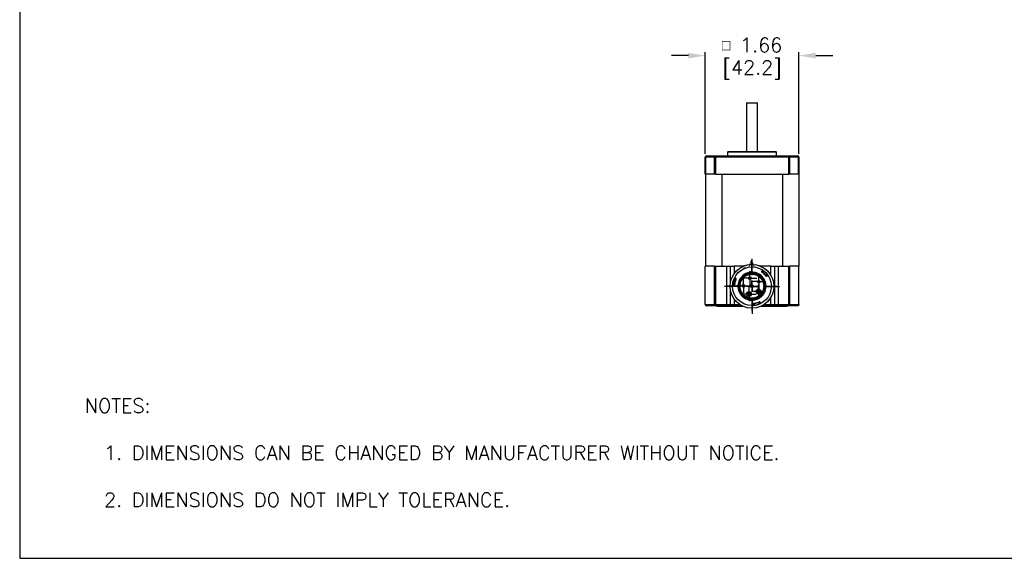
# Model space of a CAD drawing. Extents: x 897.4 to 937.4, y -8.5 to 19.5.
# Tile 1 of 11: x 897.4 to 914.9, y -8.5 to 1. Entities that reach past the tile are written whole.
import ezdxf

# ---------------------------------------------------------------- set-up
doc = ezdxf.new("R2010")
doc.units = 0
doc.header["$LTSCALE"] = 4
doc.header["$MEASUREMENT"] = 0
doc.layers.get('0').update_dxf_attribs({"linetype": 'CONTINUOUS'})
doc.layers.get('DEFPOINTS').update_dxf_attribs({"linetype": 'CONTINUOUS'})
for name, color, linetype in [('DIMENSIONS', 140, 'CONTINUOUS'), ('DIMENSIONS @ 1', 140, 'CONTINUOUS'), ('SLD-0', 179, 'CONTINUOUS'), ('TEXT', 140, 'CONTINUOUS')]:
    doc.layers.add(name, color=color, linetype=linetype)
doc.styles.add('ROMANS', font='romans.shx')
doc.styles.add('SLDTEXTSTYLE0', font='TXT', dxfattribs={"width": 0.96})
doc.styles.get("Standard").update_dxf_attribs({"font": 'romans.shx'})
doc.dimstyles.get("Standard").update_dxf_attribs({"dimtxt": 0.25, "dimasz": 0.3, "dimexe": 0.0625, "dimexo": 0.0625, "dimgap": 0.0625, "dimtad": 0, "dimtih": 1, "dimtoh": 1, "dimzin": 0, "dimdsep": 46, "dimtxsty": 'Standard', "dimcen": 0, "dimadec": 0, "dimazin": 0, "dimtfac": 1, "dimtofl": 0, "dimtmove": 0, "dimatfit": 3, "dimfxl": 0, "dimtolj": 1, "dimtzin": 0, "dimarcsym": 0})

# ---------------------------------------------------------------- blocks, each defined once
blk = doc.blocks.new('SW_CENTERMARKSYMBOL_5')
at = {"layer": 'SLD-0', "color": 0}
for p, q in [((-0.1, 0), (-0.124, 0)), ((0, 0), (-0.1, 0)), ((0, 0.1), (0, 0.124)), ((0, 0), (0, 0.1)), ((0, 0), (0, -0.1)), ((0, 0), (0.1, 0)), ((0.1, 0), (0.124, 0)), ((0, -0.1), (0, -0.124))]:
    blk.add_line(p, q, dxfattribs=at)
blk = doc.blocks.new('SW_CENTERMARKSYMBOL_6')
at = {"layer": 'SLD-0', "color": 0}
for p, q in [((-0.1, 0), (-0.124, 0)), ((0, 0), (-0.1, 0)), ((0, 0.1), (0, 0.124)), ((0, 0), (0, 0.1)), ((0, 0), (0, -0.1)), ((0, 0), (0.1, 0)), ((0.1, 0), (0.124, 0)), ((0, -0.1), (0, -0.124))]:
    blk.add_line(p, q, dxfattribs=at)
blk = doc.blocks.new('SW_CENTERMARKSYMBOL_7')
at = {"layer": 'SLD-0', "color": 0}
for p, q in [((-0.1, 0), (-0.124, 0)), ((0, 0), (-0.1, 0)), ((0, 0.1), (0, 0.124)), ((0, 0), (0, 0.1)), ((0, 0), (0, -0.1)), ((0, 0), (0.1, 0)), ((0.1, 0), (0.124, 0)), ((0, -0.1), (0, -0.124))]:
    blk.add_line(p, q, dxfattribs=at)
blk = doc.blocks.new('SW_CENTERMARKSYMBOL_8')
at = {"layer": 'SLD-0', "color": 0}
for p, q in [((-0.1, 0), (-0.124, 0)), ((0, 0), (-0.1, 0)), ((0, 0.1), (0, 0.124)), ((0, 0), (0, 0.1)), ((0, 0), (0, -0.1)), ((0, 0), (0.1, 0)), ((0.1, 0), (0.124, 0)), ((0, -0.1), (0, -0.124))]:
    blk.add_line(p, q, dxfattribs=at)
blk = doc.blocks.new('SW_CENTERMARKSYMBOL_9')
at = {"layer": 'SLD-0', "color": 0}
for p, q in [((-0.1, 0), (-0.124, 0)), ((0, 0), (-0.1, 0)), ((0, 0.1), (0, 0.124)), ((0, 0), (0, 0.1)), ((0, 0), (0, -0.1)), ((0, 0), (0.1, 0)), ((0.1, 0), (0.124, 0)), ((0, -0.1), (0, -0.124))]:
    blk.add_line(p, q, dxfattribs=at)
blk = doc.blocks.new('SW_CENTERMARKSYMBOL_10')
at = {"layer": 'SLD-0', "color": 0}
for p, q in [((0, 0.2), (0, 0.444)), ((-0.2, 0), (-0.444, 0)), ((0, 0), (-0.1, 0)), ((0, 0), (0, 0.1)), ((0, 0), (0, -0.1)), ((0, 0), (0.1, 0)), ((0.2, 0), (0.444, 0)), ((0, -0.2), (0, -0.444))]:
    blk.add_line(p, q, dxfattribs=at)
blk = doc.blocks.new('SW_CENTERMARKSYMBOL_11')
at = {"layer": 'SLD-0', "color": 0}
for p, q in [((0, 0.2), (0, 0.488)), ((-0.2, 0), (-0.488, 0)), ((0, 0), (-0.1, 0)), ((0, 0), (0, 0.1)), ((0, 0), (0, -0.1)), ((0, 0), (0.1, 0)), ((0.2, 0), (0.488, 0)), ((0, -0.2), (0, -0.488))]:
    blk.add_line(p, q, dxfattribs=at)
blk = doc.blocks.new('*D24')
at = {"layer": 'DEFPOINTS', "color": 0}
for p in [(911.225, 0.373), (909.565, -1.427), (911.225, -1.427)]:
    blk.add_point(p, dxfattribs=at)
at = {"layer": 'DIMENSIONS', "color": 0, "lineweight": -2}
for p, q in [((909.265, 0.373), (908.965, 0.373)), ((909.565, -1.365), (909.565, 0.436)), ((911.225, -1.365), (911.225, 0.436)), ((911.525, 0.373), (911.825, 0.373))]:
    blk.add_line(p, q, dxfattribs=at)
at = {"layer": 'DIMENSIONS', "color": 0}
for points in [[(909.265, 0.423), (909.265, 0.323), (909.565, 0.373)], [(911.525, 0.423), (911.525, 0.323), (911.225, 0.373)]]:
    blk.add_solid(points, dxfattribs=at)
at = {"layer": 'DIMENSIONS', "color": 0, "char_height": 0.25, "attachment_point": 5}
for s, insert in [('\\A1;{\\Fgdt|c0;\\H0.75x;o} 1.66', (910.395, 0.561)), ('\\A1;[42.2]', (910.395, 0.12))]:
    blk.add_mtext(s, dxfattribs=dict(at, insert=insert))

msp = doc.modelspace()

# ---------------------------------------------------------------- linework, layer by layer
at = {"color": 7, "linetype": 'Continuous', "lineweight": 25}
for p, q in [((910.296, -0.462), (910.296, -1.323)), ((910.296, -0.462), (910.493, -0.462)), ((910.493, -1.323), (910.493, -0.462)), ((909.974, -1.323), (909.962, -1.336)), ((909.962, -1.336), (909.962, -1.402)), ((910.828, -1.336), (909.962, -1.336)), ((909.974, -1.323), (910.815, -1.323)), ((910.828, -1.336), (910.815, -1.323)), ((910.828, -1.402), (910.828, -1.336)), ((909.565, -1.727), (909.565, -1.427)), ((909.565, -1.427), (909.57, -1.427)), ((909.728, -1.427), (909.57, -1.427)), ((909.57, -1.427), (909.57, -1.727)), ((909.59, -1.402), (909.744, -1.402)), ((909.728, -1.727), (909.728, -1.427)), ((909.728, -1.427), (909.744, -1.427)), ((909.744, -1.402), (909.744, -1.427)), ((909.744, -1.402), (911.045, -1.402)), ((911.045, -1.427), (909.744, -1.427)), ((909.744, -1.427), (909.744, -1.727)), ((911.045, -1.427), (911.045, -1.402)), ((911.045, -1.402), (911.2, -1.402)), ((911.045, -1.727), (911.045, -1.427)), ((911.045, -1.427), (911.061, -1.427)), ((911.061, -1.427), (911.061, -1.727)), ((911.219, -1.427), (911.061, -1.427)), ((911.219, -1.727), (911.219, -1.427)), ((911.219, -1.427), (911.225, -1.427)), ((911.225, -1.427), (911.225, -1.727)), ((909.57, -1.727), (909.565, -1.727)), ((909.567, -1.727), (909.567, -3.357)), ((909.728, -1.727), (909.57, -1.727)), ((909.744, -1.727), (909.728, -1.727)), ((909.744, -1.727), (911.045, -1.727)), ((909.856, -1.727), (909.856, -3.357)), ((910.934, -1.727), (910.934, -3.357)), ((911.061, -1.727), (911.045, -1.727)), ((911.219, -1.727), (911.061, -1.727)), ((911.225, -1.727), (911.219, -1.727)), ((911.223, -1.727), (911.223, -3.357)), ((909.565, -4.037), (909.565, -3.357)), ((909.728, -3.357), (909.565, -3.357)), ((909.728, -4.037), (909.728, -3.357)), ((909.728, -3.357), (909.744, -3.357)), ((909.744, -3.357), (909.744, -4.037)), ((909.744, -3.357), (909.95, -3.357)), ((909.95, -4.037), (909.95, -3.357)), ((909.95, -3.357), (910.012, -3.357)), ((910.012, -3.647), (910.012, -3.357)), ((910.012, -3.357), (910.075, -3.357)), ((910.243, -3.357), (910.075, -3.357)), ((910.279, -3.388), (910.142, -3.477)), ((910.73, -3.357), (910.547, -3.357)), ((910.579, -3.428), (910.563, -3.452)), ((910.579, -3.463), (910.595, -3.439)), ((910.73, -3.357), (910.792, -3.357)), ((910.792, -3.357), (910.792, -4.037)), ((910.792, -3.357), (910.855, -3.357)), ((910.855, -3.357), (910.855, -4.037)), ((910.855, -3.357), (911.045, -3.357)), ((911.045, -4.037), (911.045, -3.357)), ((911.045, -3.357), (911.061, -3.357)), ((911.061, -3.357), (911.061, -4.037)), ((911.225, -3.357), (911.061, -3.357)), ((911.225, -4.037), (911.225, -3.357)), ((910.105, -3.596), (910.079, -3.584)), ((910.113, -3.578), (910.087, -3.566)), ((910.639, -3.521), (910.662, -3.505)), ((910.65, -3.537), (910.673, -3.521)), ((910.012, -4.037), (910.012, -3.783)), ((910.054, -3.694), (910.083, -3.696)), ((910.084, -3.676), (910.056, -3.675)), ((910.165, -3.81), (910.182, -3.799)), ((910.167, -3.803), (910.179, -3.795)), ((910.167, -3.815), (910.185, -3.848)), ((910.184, -3.794), (910.184, -3.794)), ((910.185, -3.848), (910.209, -3.879)), ((910.209, -3.879), (910.225, -3.868)), ((910.229, -3.872), (910.212, -3.882)), ((910.22, -3.883), (910.232, -3.876)), ((910.516, -3.999), (910.529, -4.024)), ((910.547, -4.015), (910.534, -3.99)), ((909.565, -4.037), (909.728, -4.037)), ((909.744, -4.062), (909.59, -4.062)), ((909.728, -4.037), (909.744, -4.037)), ((909.744, -4.037), (909.95, -4.037)), ((909.744, -4.062), (909.744, -4.037)), ((909.95, -4.062), (909.744, -4.062)), ((909.77, -4.062), (909.77, -4.072)), ((910.243, -4.072), (909.77, -4.072)), ((909.95, -4.062), (909.95, -4.037)), ((909.95, -4.037), (910.012, -4.037)), ((910.037, -4.062), (909.95, -4.062)), ((910.012, -4.037), (910.075, -4.037)), ((910.075, -4.062), (910.037, -4.062)), ((910.075, -4.062), (910.075, -4.037)), ((910.221, -4.062), (910.075, -4.062)), ((910.417, -4.023), (910.419, -4.051)), ((910.439, -4.049), (910.437, -4.021)), ((911.02, -4.072), (910.547, -4.072)), ((910.73, -4.062), (910.568, -4.062)), ((910.73, -4.062), (910.73, -4.037)), ((910.73, -4.037), (910.792, -4.037)), ((910.767, -4.062), (910.73, -4.062)), ((910.855, -4.062), (910.767, -4.062)), ((910.792, -4.037), (910.855, -4.037)), ((910.855, -4.062), (910.855, -4.037)), ((910.855, -4.037), (911.045, -4.037)), ((911.045, -4.062), (910.855, -4.062)), ((911.02, -4.072), (911.02, -4.062)), ((911.045, -4.062), (911.045, -4.037)), ((911.061, -4.037), (911.045, -4.037)), ((911.2, -4.062), (911.045, -4.062)), ((911.061, -4.037), (911.225, -4.037))]:
    msp.add_line(p, q, dxfattribs=at)
at = {"color": 8, "linetype": 'Continuous', "lineweight": 25}
for p, q in [((910.075, -3.357), (910.075, -3.494)), ((910.73, -3.518), (910.73, -3.357)), ((910.075, -3.935), (910.075, -4.037)), ((910.73, -4.037), (910.73, -3.911)), ((910.075, -4.037), (910.178, -4.037)), ((910.611, -4.037), (910.73, -4.037))]:
    msp.add_line(p, q, dxfattribs=at)
at = {"color": 7, "linetype": 'Continuous', "lineweight": 25, "flags": 128}
for points in [[(909.728, -1.427), (909.729, -1.422), (909.73, -1.418), (909.731, -1.413), (909.733, -1.41), (909.735, -1.406), (909.738, -1.404), (909.741, -1.403), (909.744, -1.402)], [(911.045, -1.402), (911.048, -1.403), (911.051, -1.404), (911.054, -1.406), (911.056, -1.41), (911.058, -1.413), (911.06, -1.418), (911.061, -1.422), (911.061, -1.427)], [(910.576, -3.467), (910.576, -3.467), (910.577, -3.467), (910.577, -3.466), (910.577, -3.466), (910.578, -3.465), (910.578, -3.465), (910.579, -3.464), (910.579, -3.463)], [(910.598, -3.435), (910.598, -3.435), (910.597, -3.436), (910.597, -3.436), (910.597, -3.437), (910.596, -3.437), (910.596, -3.438), (910.595, -3.439), (910.595, -3.439)], [(910.075, -3.582), (910.075, -3.582), (910.075, -3.582), (910.075, -3.582), (910.076, -3.583), (910.077, -3.583), (910.077, -3.583), (910.078, -3.583), (910.079, -3.584)], [(910.109, -3.598), (910.109, -3.598), (910.109, -3.598), (910.108, -3.598), (910.108, -3.597), (910.107, -3.597), (910.106, -3.597), (910.106, -3.596), (910.105, -3.596)], [(910.635, -3.524), (910.635, -3.524), (910.635, -3.524), (910.635, -3.523), (910.636, -3.523), (910.636, -3.523), (910.637, -3.522), (910.638, -3.521), (910.639, -3.521)], [(910.666, -3.502), (910.666, -3.502), (910.666, -3.502), (910.665, -3.502), (910.665, -3.503), (910.664, -3.503), (910.663, -3.504), (910.663, -3.504), (910.662, -3.505)], [(910.051, -3.674), (910.051, -3.674), (910.051, -3.674), (910.052, -3.674), (910.052, -3.674), (910.053, -3.674), (910.054, -3.674), (910.055, -3.674), (910.056, -3.675)], [(910.089, -3.677), (910.089, -3.677), (910.089, -3.677), (910.088, -3.677), (910.088, -3.677), (910.087, -3.676), (910.086, -3.676), (910.085, -3.676), (910.084, -3.676)], [(910.179, -3.795), (910.18, -3.795), (910.181, -3.794), (910.182, -3.794), (910.182, -3.794), (910.183, -3.794), (910.183, -3.793), (910.184, -3.793), (910.184, -3.793)], [(910.182, -3.799), (910.182, -3.799), (910.181, -3.799), (910.181, -3.799), (910.181, -3.798), (910.181, -3.797), (910.18, -3.797), (910.18, -3.796), (910.179, -3.795)], [(910.225, -3.868), (910.225, -3.868), (910.226, -3.867), (910.227, -3.867), (910.227, -3.866), (910.228, -3.866), (910.228, -3.865), (910.228, -3.865), (910.228, -3.865)], [(910.232, -3.876), (910.231, -3.875), (910.231, -3.874), (910.23, -3.873), (910.23, -3.873), (910.229, -3.872), (910.229, -3.872), (910.229, -3.872), (910.229, -3.872)], [(910.232, -3.876), (910.232, -3.875), (910.233, -3.874), (910.234, -3.874), (910.234, -3.873), (910.235, -3.873), (910.235, -3.872), (910.235, -3.872), (910.235, -3.872)], [(910.515, -3.994), (910.515, -3.994), (910.515, -3.994), (910.515, -3.995), (910.515, -3.995), (910.515, -3.996), (910.516, -3.997), (910.516, -3.998), (910.516, -3.999)], [(909.744, -4.062), (909.741, -4.062), (909.738, -4.06), (909.735, -4.058), (909.733, -4.055), (909.731, -4.051), (909.73, -4.047), (909.729, -4.042), (909.728, -4.037)], [(910.437, -4.021), (910.437, -4.02), (910.436, -4.019), (910.436, -4.018), (910.436, -4.017), (910.436, -4.017), (910.436, -4.016), (910.436, -4.016), (910.436, -4.016)], [(910.439, -4.049), (910.439, -4.05), (910.439, -4.051), (910.439, -4.052), (910.439, -4.053), (910.439, -4.053), (910.439, -4.054), (910.44, -4.054), (910.44, -4.054)], [(910.531, -4.028), (910.531, -4.028), (910.531, -4.028), (910.531, -4.027), (910.531, -4.027), (910.53, -4.026), (910.53, -4.025), (910.53, -4.025), (910.529, -4.024)], [(911.061, -4.037), (911.061, -4.042), (911.06, -4.047), (911.058, -4.051), (911.056, -4.055), (911.054, -4.058), (911.051, -4.06), (911.048, -4.062), (911.045, -4.062)]]:
    msp.add_lwpolyline(points, dxfattribs=at)
at = {"color": 7, "linetype": 'Continuous', "lineweight": 25}
for centre, radius in [((910.395, -3.715), 0.388), ((910.393, -3.713), 0.344), ((910.393, -3.713), 0.212), ((910.355, -3.57), 0.0236), ((910.517, -3.632), 0.0236), ((910.246, -3.705), 0.0236), ((910.341, -3.851), 0.0433), ((910.341, -3.851), 0.0236), ((910.393, -3.713), 0.0236), ((910.508, -3.805), 0.0433), ((910.508, -3.805), 0.0236)]:
    msp.add_circle(centre, radius, dxfattribs=at)
for centre, radius, start, end in [((909.59, -1.427), 0.025, 90, 180), ((909.593, -1.425), 0.0228, 98.0206, 186.23), ((911.197, -1.425), 0.0228, 353.7698, 81.9796), ((911.2, -1.427), 0.025, 0, 90), ((910.393, -3.713), 0.23, 225.2547, 201.0605), ((910.393, -3.713), 0.225, 225.2547, 201.0605), ((910.567, -3.454), 0.00492, 146.9275, 236.0217), ((910.393, -3.713), 0.306, 38.0133, 53.3021), ((910.574, -3.425), 0.00492, 326.9275, 57.758), ((910.089, -3.561), 0.00492, 153.5573, 244.3878), ((910.393, -3.713), 0.306, 158.0133, 173.2735), ((910.111, -3.582), 0.00492, 335.2936, 64.3878), ((910.647, -3.533), 0.00492, 215.2936, 304.3878), ((910.676, -3.525), 0.00492, 33.5573, 124.3878), ((910.054, -3.699), 0.00492, 86.8989, 177.7294), ((910.083, -3.691), 0.00492, 266.8989, 355.9931), ((910.179, -3.795), 0.00492, 303.1576, 21.0605), ((910.393, -3.713), 0.23, 203.5611, 222.7542), ((910.393, -3.713), 0.225, 203.5611, 222.7542), ((910.232, -3.876), 0.00492, 45.2547, 123.1576), ((910.393, -3.713), 0.306, 278.0133, 293.302), ((910.53, -3.992), 0.00492, 26.9274, 116.0216), ((910.551, -4.013), 0.00492, 206.9274, 297.7579), ((910.037, -4.037), 0.025, 180, 270), ((910.414, -4.051), 0.00492, 273.5573, 4.3878), ((910.422, -4.023), 0.00492, 95.2936, 184.3878), ((910.767, -4.037), 0.025, 270, 0)]:
    msp.add_arc(centre, radius, start, end, dxfattribs=at)
at = {"color": 7, "linetype": 'Continuous', "lineweight": 18}
msp.add_arc((910.393, -3.713), 0.388, 99.1213, 80.9603, dxfattribs=at)
at = {"color": 8, "linetype": 'Continuous', "lineweight": 25}
msp.add_arc((910.393, -3.713), 0.22, 204.4793, 224.2655, dxfattribs=at)
at = {"color": 7, "linetype": 'Continuous', "lineweight": 25}
for points, knots in [([(910.212, -3.882), (910.223, -3.894), (910.234, -3.904), (910.259, -3.922), (910.272, -3.93), (910.3, -3.943), (910.314, -3.948), (910.344, -3.956), (910.359, -3.959), (910.39, -3.961), (910.405, -3.961), (910.436, -3.958), (910.451, -3.954), (910.48, -3.946), (910.495, -3.94), (910.522, -3.925), (910.535, -3.917), (910.553, -3.903), (910.559, -3.898), (910.57, -3.887), (910.575, -3.882), (910.59, -3.864), (910.599, -3.852), (910.615, -3.826), (910.621, -3.811), (910.632, -3.783), (910.636, -3.768), (910.641, -3.738), (910.642, -3.722), (910.641, -3.691), (910.639, -3.676), (910.633, -3.646), (910.628, -3.631), (910.617, -3.603), (910.609, -3.59), (910.592, -3.564), (910.583, -3.552), (910.562, -3.53), (910.55, -3.519), (910.525, -3.502), (910.512, -3.494), (910.491, -3.484), (910.484, -3.481), (910.469, -3.476), (910.462, -3.474), (910.44, -3.468), (910.424, -3.466), (910.394, -3.464), (910.378, -3.464), (910.348, -3.468), (910.333, -3.471), (910.303, -3.481), (910.289, -3.487), (910.262, -3.501), (910.249, -3.51), (910.226, -3.529), (910.215, -3.54), (910.195, -3.563), (910.186, -3.576), (910.17, -3.602), (910.164, -3.616), (910.154, -3.645), (910.15, -3.66), (910.146, -3.69), (910.145, -3.706), (910.146, -3.736), (910.148, -3.752), (910.153, -3.774), (910.155, -3.781), (910.159, -3.796), (910.162, -3.803), (910.165, -3.81)], [0, 0, 0, 0, 0.03125, 0.03125, 0.0625, 0.0625, 0.09375, 0.09375, 0.125, 0.125, 0.15625, 0.15625, 0.1875, 0.1875, 0.21875, 0.21875, 0.25, 0.25, 0.265625, 0.265625, 0.28125, 0.28125, 0.3125, 0.3125, 0.34375, 0.34375, 0.375, 0.375, 0.40625, 0.40625, 0.4375, 0.4375, 0.46875, 0.46875, 0.5, 0.5, 0.53125, 0.53125, 0.5625, 0.5625, 0.59375, 0.59375, 0.609375, 0.609375, 0.625, 0.625, 0.65625, 0.65625, 0.6875, 0.6875, 0.71875, 0.71875, 0.75, 0.75, 0.78125, 0.78125, 0.8125, 0.8125, 0.84375, 0.84375, 0.875, 0.875, 0.90625, 0.90625, 0.9375, 0.9375, 0.96875, 0.96875, 0.984375, 0.984375, 1, 1, 1, 1]), ([(910.167, -3.803), (910.162, -3.789), (910.158, -3.775), (910.152, -3.746), (910.15, -3.73), (910.15, -3.701), (910.151, -3.686), (910.156, -3.657), (910.16, -3.642), (910.17, -3.614), (910.177, -3.601), (910.192, -3.575), (910.201, -3.563), (910.221, -3.541), (910.231, -3.53), (910.255, -3.512), (910.268, -3.504), (910.294, -3.49), (910.308, -3.484), (910.336, -3.476), (910.351, -3.473), (910.381, -3.469), (910.396, -3.469), (910.426, -3.471), (910.44, -3.473), (910.462, -3.479), (910.469, -3.481), (910.483, -3.486), (910.49, -3.489), (910.51, -3.499), (910.523, -3.506), (910.547, -3.524), (910.559, -3.534), (910.579, -3.555), (910.589, -3.567), (910.605, -3.592), (910.612, -3.605), (910.624, -3.633), (910.628, -3.647), (910.634, -3.676), (910.636, -3.691), (910.637, -3.721), (910.636, -3.736), (910.631, -3.765), (910.628, -3.78), (910.618, -3.808), (910.611, -3.821), (910.596, -3.847), (910.588, -3.859), (910.568, -3.882), (910.558, -3.893), (910.534, -3.911), (910.522, -3.92), (910.502, -3.93), (910.496, -3.933), (910.482, -3.939), (910.475, -3.942), (910.454, -3.949), (910.439, -3.952), (910.409, -3.956), (910.394, -3.956), (910.365, -3.955), (910.35, -3.952), (910.321, -3.945), (910.307, -3.94), (910.28, -3.928), (910.266, -3.921), (910.242, -3.904), (910.231, -3.894), (910.22, -3.883)], [0, 0, 0, 0, 0.03125, 0.03125, 0.0625, 0.0625, 0.09375, 0.09375, 0.125, 0.125, 0.15625, 0.15625, 0.1875, 0.1875, 0.21875, 0.21875, 0.25, 0.25, 0.28125, 0.28125, 0.3125, 0.3125, 0.34375, 0.34375, 0.375, 0.375, 0.390625, 0.390625, 0.40625, 0.40625, 0.4375, 0.4375, 0.46875, 0.46875, 0.5, 0.5, 0.53125, 0.53125, 0.5625, 0.5625, 0.59375, 0.59375, 0.625, 0.625, 0.65625, 0.65625, 0.6875, 0.6875, 0.71875, 0.71875, 0.75, 0.75, 0.78125, 0.78125, 0.796875, 0.796875, 0.8125, 0.8125, 0.84375, 0.84375, 0.875, 0.875, 0.90625, 0.90625, 0.9375, 0.9375, 0.96875, 0.96875, 1, 1, 1, 1]), ([(910.563, -3.452), (910.563, -3.452), (910.563, -3.452), (910.564, -3.452), (910.565, -3.453), (910.566, -3.453), (910.567, -3.454), (910.568, -3.455), (910.57, -3.456), (910.571, -3.457), (910.573, -3.458), (910.574, -3.46), (910.576, -3.461), (910.578, -3.462), (910.579, -3.463), (910.579, -3.463)], [0, 0, 0, 0, 0.091432, 0.180445, 0.267037, 0.351211, 0.432965, 0.512301, 0.58922, 0.663721, 0.735805, 0.805475, 0.872729, 0.937571, 1, 1, 1, 1]), ([(910.565, -3.459), (910.565, -3.459), (910.566, -3.459), (910.57, -3.462), (910.573, -3.465), (910.576, -3.467)], [0, 0, 0, 0, 0.5, 0.5, 1, 1, 1, 1]), ([(910.595, -3.439), (910.594, -3.439), (910.593, -3.438), (910.591, -3.436), (910.588, -3.435), (910.586, -3.433), (910.584, -3.432), (910.582, -3.43), (910.58, -3.429), (910.579, -3.428), (910.579, -3.428), (910.579, -3.428)], [0, 0, 0, 0, 0.082316, 0.169787, 0.262427, 0.360248, 0.463258, 0.571466, 0.714286, 0.857129, 1, 1, 1, 1]), ([(910.579, -3.463), (910.582, -3.465), (910.588, -3.469), (910.596, -3.476), (910.603, -3.483), (910.611, -3.49), (910.618, -3.497), (910.625, -3.505), (910.632, -3.513), (910.636, -3.518), (910.639, -3.521)], [0, 0, 0, 0, 0.125489, 0.250559, 0.37535, 0.5, 0.62465, 0.749441, 0.874511, 1, 1, 1, 1]), ([(910.662, -3.505), (910.659, -3.502), (910.655, -3.496), (910.647, -3.487), (910.639, -3.478), (910.631, -3.47), (910.622, -3.462), (910.613, -3.454), (910.604, -3.446), (910.598, -3.442), (910.595, -3.439)], [0, 0, 0, 0, 0.125529, 0.250605, 0.375378, 0.5, 0.624622, 0.749395, 0.874471, 1, 1, 1, 1]), ([(910.079, -3.584), (910.078, -3.587), (910.075, -3.595), (910.071, -3.606), (910.067, -3.617), (910.064, -3.628), (910.062, -3.64), (910.059, -3.651), (910.057, -3.663), (910.056, -3.671), (910.056, -3.675)], [0, 0, 0, 0, 0.125527, 0.250603, 0.375377, 0.5, 0.624623, 0.749397, 0.874473, 1, 1, 1, 1]), ([(910.087, -3.566), (910.087, -3.566), (910.087, -3.566), (910.087, -3.566), (910.087, -3.567), (910.086, -3.568), (910.085, -3.569), (910.084, -3.571), (910.083, -3.575), (910.081, -3.579), (910.08, -3.582), (910.079, -3.584)], [0, 0, 0, 0, 0.083377, 0.166757, 0.250139, 0.333525, 0.416914, 0.500306, 0.661073, 0.827603, 1, 1, 1, 1]), ([(910.084, -3.676), (910.085, -3.673), (910.085, -3.666), (910.087, -3.656), (910.089, -3.645), (910.092, -3.635), (910.094, -3.625), (910.097, -3.616), (910.101, -3.606), (910.103, -3.599), (910.105, -3.596)], [0, 0, 0, 0, 0.125487, 0.250557, 0.375349, 0.5, 0.624651, 0.749443, 0.874513, 1, 1, 1, 1]), ([(910.105, -3.596), (910.105, -3.595), (910.106, -3.593), (910.107, -3.591), (910.108, -3.588), (910.109, -3.585), (910.11, -3.583), (910.111, -3.581), (910.112, -3.579), (910.113, -3.578), (910.113, -3.578), (910.113, -3.578)], [0, 0, 0, 0, 0.090972, 0.186975, 0.28801, 0.39408, 0.505188, 0.621333, 0.742516, 0.868739, 1, 1, 1, 1]), ([(910.109, -3.598), (910.111, -3.594), (910.112, -3.591), (910.114, -3.586), (910.115, -3.585), (910.115, -3.585)], [0, 0, 0, 0, 0.5, 0.5, 1, 1, 1, 1]), ([(910.635, -3.524), (910.637, -3.527), (910.639, -3.53), (910.642, -3.534), (910.643, -3.536), (910.643, -3.536)], [0, 0, 0, 0, 0.5, 0.5, 1, 1, 1, 1]), ([(910.639, -3.521), (910.639, -3.522), (910.64, -3.523), (910.642, -3.526), (910.644, -3.528), (910.645, -3.53), (910.647, -3.532), (910.648, -3.534), (910.649, -3.536), (910.65, -3.537), (910.65, -3.537), (910.65, -3.537)], [0, 0, 0, 0, 0.090972, 0.186975, 0.28801, 0.39408, 0.505188, 0.621333, 0.742516, 0.868739, 1, 1, 1, 1]), ([(910.673, -3.521), (910.673, -3.521), (910.673, -3.521), (910.673, -3.52), (910.673, -3.52), (910.672, -3.519), (910.671, -3.518), (910.67, -3.516), (910.668, -3.513), (910.665, -3.509), (910.663, -3.506), (910.662, -3.505)], [0, 0, 0, 0, 0.083377, 0.166757, 0.250139, 0.333525, 0.416914, 0.500306, 0.661073, 0.827603, 1, 1, 1, 1]), ([(910.056, -3.675), (910.056, -3.675), (910.056, -3.677), (910.055, -3.68), (910.055, -3.683), (910.055, -3.685), (910.055, -3.688), (910.054, -3.69), (910.054, -3.692), (910.054, -3.694), (910.054, -3.694), (910.054, -3.694)], [0, 0, 0, 0, 0.082316, 0.169787, 0.262427, 0.360248, 0.463258, 0.571466, 0.714286, 0.857129, 1, 1, 1, 1]), ([(910.083, -3.696), (910.083, -3.696), (910.083, -3.696), (910.083, -3.695), (910.083, -3.694), (910.083, -3.693), (910.083, -3.691), (910.083, -3.69), (910.083, -3.688), (910.083, -3.686), (910.083, -3.684), (910.084, -3.682), (910.084, -3.68), (910.084, -3.678), (910.084, -3.677), (910.084, -3.676)], [0, 0, 0, 0, 0.091432, 0.180445, 0.267037, 0.351211, 0.432965, 0.512301, 0.58922, 0.663721, 0.735805, 0.805475, 0.872729, 0.937571, 1, 1, 1, 1]), ([(910.088, -3.691), (910.088, -3.691), (910.088, -3.69), (910.088, -3.684), (910.089, -3.68), (910.089, -3.677)], [0, 0, 0, 0, 0.5, 0.5, 1, 1, 1, 1]), ([(910.165, -3.81), (910.165, -3.81), (910.165, -3.81), (910.165, -3.809), (910.166, -3.809), (910.166, -3.807), (910.166, -3.806), (910.167, -3.805), (910.167, -3.804), (910.167, -3.803), (910.167, -3.803)], [0, 0, 0, 0, 0.100915, 0.216149, 0.348679, 0.499574, 0.609928, 0.749282, 0.918153, 1, 1, 1, 1]), ([(910.165, -3.81), (910.165, -3.81), (910.165, -3.81), (910.166, -3.811), (910.166, -3.812), (910.167, -3.813), (910.167, -3.814), (910.167, -3.815)], [0, 0, 0, 0, 0.210867, 0.421661, 0.63391, 0.849274, 1, 1, 1, 1]), ([(910.185, -3.796), (910.185, -3.796), (910.184, -3.795), (910.184, -3.794), (910.184, -3.794), (910.184, -3.794)], [0, 0, 0, 0, 0.338728, 0.672355, 1, 1, 1, 1]), ([(910.209, -3.879), (910.209, -3.879), (910.21, -3.88), (910.211, -3.881), (910.212, -3.882), (910.212, -3.882), (910.212, -3.882), (910.212, -3.882)], [0, 0, 0, 0, 0.218295, 0.436602, 0.653914, 0.868464, 1, 1, 1, 1]), ([(910.22, -3.883), (910.22, -3.883), (910.219, -3.883), (910.218, -3.883), (910.216, -3.883), (910.215, -3.883), (910.214, -3.883), (910.213, -3.882), (910.212, -3.882), (910.212, -3.882)], [0, 0, 0, 0, 0.075818, 0.250703, 0.389481, 0.5006, 0.697195, 0.862172, 1, 1, 1, 1]), ([(910.516, -3.999), (910.513, -4), (910.507, -4.003), (910.497, -4.006), (910.487, -4.009), (910.477, -4.012), (910.467, -4.015), (910.457, -4.017), (910.447, -4.019), (910.44, -4.02), (910.437, -4.021)], [0, 0, 0, 0, 0.1254891, 0.2505595, 0.3753499, 0.5, 0.6246501, 0.7494405, 0.8745109, 1, 1, 1, 1]), ([(910.528, -3.988), (910.528, -3.988), (910.526, -3.989), (910.521, -3.991), (910.518, -3.992), (910.515, -3.994)], [0, 0, 0, 0, 0.5, 0.5, 1, 1, 1, 1]), ([(910.534, -3.99), (910.534, -3.99), (910.534, -3.99), (910.534, -3.99), (910.533, -3.991), (910.532, -3.991), (910.53, -3.992), (910.529, -3.993), (910.527, -3.994), (910.526, -3.994), (910.524, -3.995), (910.522, -3.996), (910.52, -3.997), (910.518, -3.998), (910.517, -3.998), (910.516, -3.999)], [0, 0, 0, 0, 0.091432, 0.180445, 0.267037, 0.351211, 0.432965, 0.512301, 0.58922, 0.663721, 0.735805, 0.805475, 0.872729, 0.937571, 1, 1, 1, 1]), ([(910.529, -4.024), (910.53, -4.023), (910.532, -4.023), (910.534, -4.022), (910.537, -4.02), (910.539, -4.019), (910.541, -4.018), (910.544, -4.017), (910.545, -4.016), (910.547, -4.015), (910.547, -4.015), (910.547, -4.015)], [0, 0, 0, 0, 0.0823159, 0.1697871, 0.2624273, 0.3602479, 0.4632583, 0.571466, 0.7142855, 0.8571292, 1, 1, 1, 1]), ([(909.565, -4.037), (909.565, -4.044), (909.568, -4.051), (909.577, -4.06), (909.583, -4.062), (909.59, -4.062)], [0, 0, 0, 0, 0.5, 0.5, 1, 1, 1, 1]), ([(910.437, -4.021), (910.436, -4.021), (910.434, -4.021), (910.431, -4.022), (910.428, -4.022), (910.425, -4.022), (910.423, -4.022), (910.42, -4.023), (910.419, -4.023), (910.417, -4.023), (910.417, -4.023), (910.417, -4.023)], [0, 0, 0, 0, 0.090972, 0.186975, 0.28801, 0.39408, 0.505188, 0.621333, 0.742516, 0.868739, 1, 1, 1, 1]), ([(910.419, -4.051), (910.419, -4.051), (910.419, -4.051), (910.42, -4.051), (910.421, -4.051), (910.422, -4.051), (910.423, -4.051), (910.426, -4.051), (910.429, -4.05), (910.434, -4.05), (910.437, -4.049), (910.439, -4.049)], [0, 0, 0, 0, 0.083377, 0.166757, 0.250139, 0.333525, 0.416914, 0.500306, 0.661073, 0.827603, 1, 1, 1, 1]), ([(910.436, -4.016), (910.432, -4.017), (910.428, -4.017), (910.423, -4.018), (910.422, -4.018), (910.422, -4.018)], [0, 0, 0, 0, 0.5, 0.5, 1, 1, 1, 1]), ([(910.439, -4.049), (910.443, -4.048), (910.451, -4.047), (910.462, -4.045), (910.474, -4.043), (910.485, -4.04), (910.496, -4.036), (910.507, -4.032), (910.518, -4.028), (910.526, -4.025), (910.529, -4.024)], [0, 0, 0, 0, 0.125529, 0.250605, 0.375378, 0.5, 0.624622, 0.749395, 0.874471, 1, 1, 1, 1]), ([(911.225, -4.037), (911.225, -4.044), (911.222, -4.051), (911.212, -4.06), (911.206, -4.062), (911.2, -4.062)], [0, 0, 0, 0, 0.5, 0.5, 1, 1, 1, 1])]:
    msp.add_open_spline(points, degree=3, knots=knots, dxfattribs=at)
at = {"color": 7, "linetype": 'Continuous', "lineweight": 18}
for points in [[(910.332, -3.329), (910.202, -3.352), (910.215, -3.39)], [(910.454, -3.329), (910.571, -3.389), (910.584, -3.352)]]:
    msp.add_solid(points, dxfattribs=at)
at = {"layer": 'DEFPOINTS'}
msp.add_lwpolyline([(897.409, -8.534), (937.409, -8.534), (937.409, 19.466), (897.409, 19.466)], close=True, dxfattribs=at)

# ---------------------------------------------------------------- block references
at = {"layer": 'SLD-0'}
for name, p in [('SW_CENTERMARKSYMBOL_11', (910.395, -3.715)), ('SW_CENTERMARKSYMBOL_10', (910.393, -3.713)), ('SW_CENTERMARKSYMBOL_7', (910.355, -3.57)), ('SW_CENTERMARKSYMBOL_5', (910.246, -3.705)), ('SW_CENTERMARKSYMBOL_6', (910.517, -3.632)), ('SW_CENTERMARKSYMBOL_9', (910.341, -3.851)), ('SW_CENTERMARKSYMBOL_8', (910.508, -3.805))]:
    msp.add_blockref(name, p, dxfattribs=at)

# ---------------------------------------------------------------- texts
at = {"color": 7, "linetype": 'Continuous', "lineweight": 18, "insert": (910.332, -3.242), "char_height": 0.125, "attachment_point": 1, "style": 'SLDTEXTSTYLE0'}
msp.add_mtext('A', dxfattribs=at)
at = {"layer": 'TEXT', "insert": (898.562, -5.705), "char_height": 0.25, "attachment_point": 1, "style": 'ROMANS'}
msp.add_mtext_dynamic_manual_height_columns('NOTES:\\P\\P  1. DIMENSIONS CAN BE CHANGED BY MANUFACTURER WITHOUT NOTICE.\\P\\P  2. DIMENSIONS DO NOT IMPLY TOLERANCE.', width=22.78763, gutter_width=1.75, heights=[0], dxfattribs=at)

# ---------------------------------------------------------------- dimensions: what is measured, and where the dimension line sits
at = {"layer": 'DIMENSIONS @ 1'}
dim = msp.add_linear_dim(base=(911.225, 0.373), p1=(909.565, -1.427), p2=(911.225, -1.427), text='{\\Fgdt|c0;\\H0.75x;o} <>', dimstyle='Standard', override={"dimscale": 1, "dimpost": '\\X', "dimtix": 0, "dimtofl": 0, "dimtmove": 0, "dimatfit": 3}, dxfattribs=at)
dim.commit()
dim.dimension.update_dxf_attribs({"geometry": '*D24', "text_midpoint": (910.395, 0.373)})

doc.saveas('drawing.dxf')
